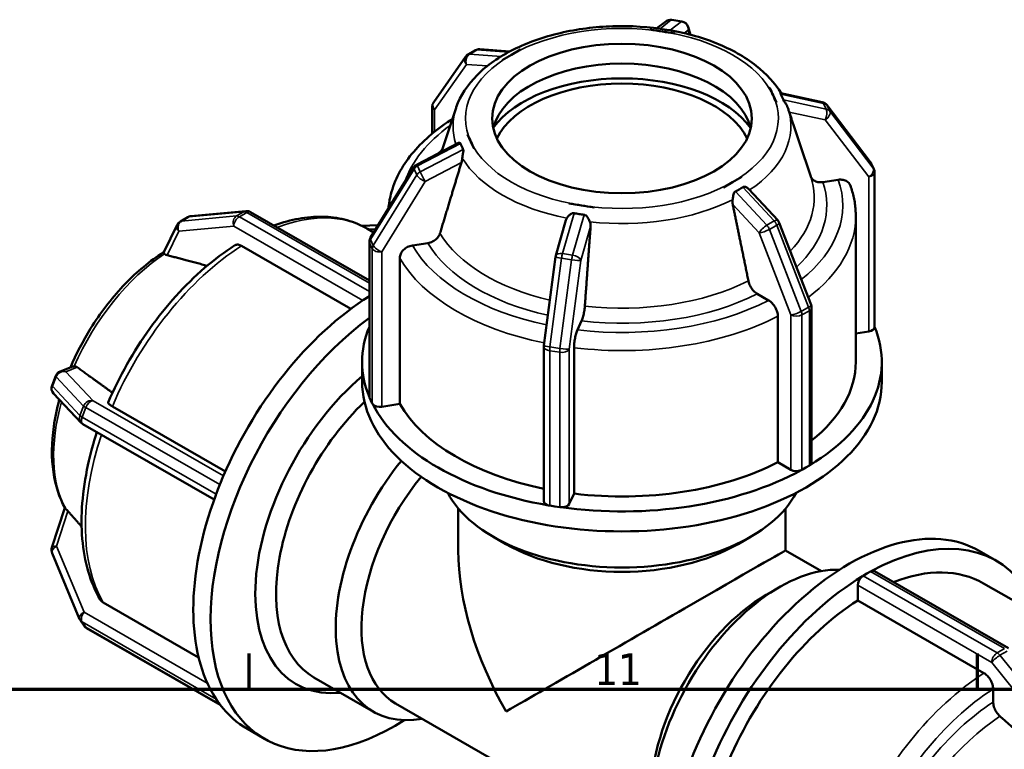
# Model space of a CAD drawing. Header units: millimetres. Extents: x 0 to 898, y -253 to 638.
# Tile 13 of 14: x 679 to 774, y 568 to 638. Entities that reach past the tile are written whole.
import ezdxf

# ---------------------------------------------------------------- set-up
doc = ezdxf.new("R2010")
doc.units = ezdxf.units.MM
for name, color, linetype, lineweight in [('Border (ANSI)', 7, 'Continuous', 70), ('Visible (ANSI)', 7, 'Continuous', 50), ('Visible Narrow (ANSI)', 7, 'Continuous', 35)]:
    doc.layers.add(name, color=color, linetype=linetype, lineweight=lineweight)
doc.styles.add('Note Text (ANSI)', font='tahoma.ttf')

# ---------------------------------------------------------------- blocks, each defined once
blk = doc.blocks.new('Borders Default Border')
at = {"layer": 'Border (ANSI)'}
for p, q in [((700.833, 574), (700.833, 577.448)), ((770.917, 574), (770.917, 577.448))]:
    blk.add_line(p, q, dxfattribs=at)
at = {"layer": 'Border (ANSI)', "flags": 128}
blk.add_lwpolyline([(20, 20), (20, 574), (821, 574), (821, 20), (20, 20)], dxfattribs=at)
at = {"layer": 'Border (ANSI)', "insert": (734.044, 574.4), "char_height": 3.048, "attachment_point": 7, "style": 'Note Text (ANSI)'}
blk.add_mtext('11', dxfattribs=at)

msp = doc.modelspace()

# ---------------------------------------------------------------- linework, layer by layer
at = {"layer": 'Visible (ANSI)'}
for p, q in [((740.071, 637.64), (740.924, 638.301)), ((742.463, 638.3), (741.497, 638.449)), ((743.294, 637.021), (743.067, 637.775)), ((740.605, 637.326), (739.397, 637.512)), ((739.397, 637.51), (739.397, 637.512)), ((739.397, 637.512), (739.398, 637.512)), ((741.812, 637.139), (740.605, 637.326)), ((741.813, 637.14), (741.812, 637.139)), ((741.812, 637.139), (741.812, 637.138)), ((721.656, 634.891), (718.595, 630.523)), ((722.603, 635.518), (721.896, 635.11)), ((723.032, 635.616), (725.919, 635.406)), ((726.069, 635.083), (725.185, 634.574)), ((726.953, 635.592), (726.069, 635.083)), ((726.951, 635.592), (726.953, 635.592)), ((726.953, 635.592), (726.954, 635.591)), ((725.185, 634.574), (725.184, 634.574)), ((725.186, 634.573), (725.185, 634.574)), ((750.921, 631.892), (750.922, 631.893)), ((751.245, 631.198), (750.922, 631.893)), ((750.922, 631.893), (750.924, 631.893)), ((751.569, 630.503), (751.245, 631.198)), ((751.994, 631.386), (755.979, 630.533)), ((718.459, 630.093), (718.459, 627.508)), ((751.569, 630.503), (751.568, 630.502)), ((751.571, 630.502), (751.569, 630.503)), ((756.419, 630.254), (760.601, 624.769)), ((720.747, 629.965), (719.342, 625.755)), ((752.673, 629.965), (752.682, 629.939)), ((721.848, 627.406), (721.851, 627.408)), ((721.851, 627.408), (722.175, 626.713)), ((721.851, 627.408), (721.852, 627.407)), ((716.991, 624.526), (720.904, 626.572)), ((722.175, 626.713), (722.498, 626.017)), ((753.792, 626.612), (754.879, 623.355)), ((722.498, 626.017), (722.496, 626.016)), ((722.499, 626.017), (722.498, 626.017)), ((760.943, 624.075), (760.684, 624.631)), ((712.519, 617.48), (716.7, 624.255)), ((761.013, 608.852), (761.013, 623.758)), ((746.466, 622.319), (747.35, 622.828)), ((747.35, 622.828), (748.234, 623.337)), ((748.234, 623.337), (748.236, 623.335)), ((757.524, 623.053), (756.033, 622.823)), ((746.468, 622.317), (746.466, 622.319)), ((746.466, 622.319), (746.466, 622.318)), ((748.929, 622.145), (751.7, 619.154)), ((731.607, 620.769), (731.608, 620.771)), ((731.608, 620.771), (732.815, 620.585)), ((732.815, 620.585), (734.023, 620.399)), ((695.233, 619.553), (700.535, 620.039)), ((700.978, 619.942), (712.407, 613.361)), ((734.023, 620.399), (734.022, 620.396)), ((734.023, 620.398), (734.023, 620.399)), ((693.918, 618.724), (692.643, 616.072)), ((694.22, 619.049), (694.927, 619.456)), ((713.259, 618.679), (711.657, 618.63)), ((730.35, 615.751), (731.313, 619.148)), ((751.849, 618.916), (754.91, 611.022)), ((759.21, 605.516), (759.21, 619.564)), ((712.829, 617.983), (712.22, 618.334)), ((712.407, 602.18), (712.407, 617.086)), ((718.034, 616.96), (716.543, 616.729)), ((710.638, 610.63), (700.108, 616.694)), ((715.334, 615.521), (715.334, 601.473)), ((729.207, 607.105), (730.327, 615.644)), ((750.826, 611.439), (749.734, 612.068)), ((754.961, 610.751), (754.961, 595.845)), ((732.826, 609.459), (732.427, 608.6)), ((751.711, 595.859), (751.711, 609.908)), ((760.457, 608.435), (759.21, 608.243)), ((729.201, 592.102), (729.201, 607.008)), ((732.103, 606.882), (732.103, 592.834)), ((711.71, 603.595), (711.71, 605.516)), ((761.71, 603.595), (761.71, 605.516)), ((683.86, 605.07), (682.648, 604.588)), ((681.873, 603.25), (682.226, 604.162)), ((684.677, 599.654), (682.026, 602.464)), ((712.562, 601.79), (712.432, 602.068)), ((712.691, 601.512), (712.562, 601.79)), ((687.676, 601.237), (698.551, 594.975)), ((715.334, 601.473), (713.61, 601.207)), ((697.464, 592.254), (684.849, 599.519)), ((752.973, 595.133), (751.711, 595.859)), ((754.388, 595.336), (754.034, 595.133)), ((754.741, 595.54), (754.388, 595.336)), ((697.833, 593.243), (697.656, 592.787)), ((698.009, 593.698), (697.833, 593.243)), ((732.103, 592.834), (731.641, 591.841)), ((683.107, 591.479), (681.858, 587.633)), ((720.96, 587.372), (720.96, 591.411)), ((730.239, 591.61), (729.756, 591.685)), ((730.722, 591.536), (730.239, 591.61)), ((752.46, 587.372), (752.46, 591.411)), ((725.53, 587.984), (724.288, 588.705)), ((747.89, 587.984), (749.132, 588.705)), ((681.88, 587.112), (684.531, 580.762)), ((752.46, 587.372), (755.916, 585.382)), ((771.092, 587.317), (772.754, 586.36)), ((759.924, 584.931), (760.278, 585.134)), ((760.278, 585.134), (760.631, 585.338)), ((761.006, 585.375), (773.898, 577.95)), ((750.597, 583.097), (751.829, 583.812)), ((759.394, 582.553), (759.394, 584.012)), ((771.506, 584.194), (783.656, 577.197)), ((686.792, 582.361), (695.976, 577.073)), ((771.544, 575.556), (759.394, 582.553)), ((684.962, 580.116), (684.609, 580.621)), ((698.06, 572.493), (685.202, 579.897)), ((712.809, 571.837), (707.068, 575.143)), ((772.428, 572.761), (772.428, 574.023)), ((697.656, 573.056), (697.833, 572.804)), ((697.833, 572.804), (698.009, 572.552)), ((714.92, 572.64), (740.196, 558.085)), ((702.328, 569.218), (700.666, 570.175))]:
    msp.add_line(p, q, dxfattribs=at)
for centre, start, end in [((741.383, 637.708), 81.22834, 127.74607), ((742.349, 637.559), 16.75309, 81.22834), ((722.27, 634.461), 119.93599, 144.97291), ((722.977, 634.868), 85.84835, 119.93599), ((719.209, 630.093), 144.97291, 180), ((755.822, 629.8), 37.32113, 77.91427), ((717.339, 623.862), 117.59716, 148.31817), ((760.004, 624.315), 24.95262, 37.32113), ((760.263, 623.758), 0, 24.95262), ((700.603, 619.293), 60.06401, 95.23725), ((694.594, 618.399), 119.93599, 154.32615), ((695.301, 618.806), 95.23725, 119.93599), ((751.149, 618.644), 21.19789, 42.82025), ((713.157, 617.086), 148.31817, 180), ((731.071, 615.546), 164.15823, 172.52386), ((754.211, 610.751), 0, 21.19789), ((729.951, 607.008), 172.52386, 180), ((682.925, 603.891), 111.68539, 158.80211), ((682.572, 602.979), 158.80211, 223.33003), ((685.223, 600.169), 223.33003, 240.06401), ((682.572, 587.401), 162.02282, 202.66139), ((685.223, 581.051), 202.66139, 215.02709), ((685.576, 580.547), 215.02709, 240.06401)]:
    msp.add_arc(centre, 0.75, start, end, dxfattribs=at)
msp.add_ellipse((736.71, 628.955), major_axis=(-12.5, 0), ratio=0.575862, dxfattribs=at)
for centre, major_axis, ratio, start_param, end_param in [((736.71, 627.034), (12.5, 0), 0.575862, 0.133851, 3.007742), ((736.71, 625.113), (13.38, 0), 0.575862, 0.389451, 2.752142), ((736.71, 625.113), (12.5, 0), 0.575862, 0.270177, 2.871415), ((713.142, 591.839), (12.476, 21.665), 0.578093, 0.825068, 1.806482), ((714.804, 590.882), (-12.476, -21.665), 0.578093, 4.061068, 7.12066), ((736.71, 605.516), (-25, 0), 0.575862, 6.046517, 6.520805), ((736.71, 605.516), (25, 0), 0.575862, 5.521967, 6.519854), ((760.263, 608.852), (0.75, 0), 0.575862, 4.974188, 6.283185), ((736.71, 605.516), (22.5, 0), 0.575862, 5.658506, 6.283185), ((714.804, 590.882), (-9.437, -16.387), 0.578093, 4.15855, 6.671796), ((736.71, 603.595), (-25, 0), 0.575862, 0, 3.141593), ((715.801, 590.308), (-8.733, -15.165), 0.578093, 4.242867, 6.283185), ((713.157, 602.18), (-0.75, 0), 0.575862, 0, 0.122085), ((713.157, 602.18), (-0.75, 0), 0.575862, 0.122085, 0.261799), ((713.416, 601.624), (-0.75, 0), 0.575862, 0.261799, 0.401514), ((713.416, 601.624), (-0.75, 0), 0.575862, 0.401514, 1.832596), ((736.71, 605.516), (-25, 0), 0.575862, 0.28598, 1.284817), ((736.71, 605.516), (-22.5, 0), 0.575862, 0.317384, 1.23052), ((721.542, 587.002), (-8.733, -15.165), 0.578093, 4.436648, 6.734212), ((736.71, 605.516), (25, 0), 0.575862, 4.47477, 5.473607), ((736.71, 605.516), (22.5, 0), 0.575862, 4.506174, 5.442203), ((753.504, 595.438), (-0.75, 0), 0.575862, 0.785398, 2.21648), ((753.504, 595.438), (0.75, 0), 0.575862, 5.358073, 5.497787), ((754.211, 595.845), (0.75, 0), 0.575862, 5.497787, 5.637502), ((754.211, 595.845), (0.75, 0), 0.575862, 5.637502, 6.283185), ((722.78, 586.289), (-7.86, -13.649), 0.578093, 4.429975, 6.283185), ((713.142, 591.839), (12.476, 21.665), 0.578093, 1.830662, 1.854842), ((713.142, 591.839), (12.476, 21.665), 0.578093, 1.806482, 1.830662), ((698.469, 593.656), (0.374, 0.65), 0.578093, 1.690948, 1.830662), ((713.142, 591.839), (-12.476, -21.665), 0.578093, 4.996435, 5.995272), ((698.115, 592.745), (0.374, 0.65), 0.578093, 1.830662, 1.970376), ((736.71, 595.804), (17.5, 0), 0.575862, 3.432228, 5.99255), ((729.951, 592.102), (-0.75, 0), 0.575862, 0, 1.169282), ((729.951, 592.102), (0.75, 0), 0.575862, 4.310875, 4.45059), ((730.916, 591.953), (0.75, 0), 0.575862, 4.45059, 4.590304), ((730.916, 591.953), (0.75, 0), 0.575862, 4.590304, 6.021386), ((758.616, 565.652), (12.476, 21.665), 0.578093, 0, 3.141593), ((760.278, 564.696), (12.476, 21.665), 0.578093, 6.044605, 7.04247), ((736.71, 594.373), (15.75, 0), 0.575862, 3.923138, 5.50164), ((736.71, 578.267), (15.75, 9.105), 0.001672, 0.000967, 2.355228), ((736.71, 578.267), (11.148, -19.283), 0.576978, 3.926024, 4.711422), ((751.877, 569.533), (-8.733, -15.165), 0.578093, 3.438652, 5.986126), ((760.278, 564.696), (11.228, 19.498), 0.578093, 0, 0.62221), ((760.278, 564.696), (-12.476, -21.665), 0.578093, 3.949237, 4.948074), ((759.924, 584.317), (0.374, 0.65), 0.578093, 0.923179, 2.354261), ((759.924, 584.317), (-0.374, -0.65), 0.578093, 3.925057, 4.064772), ((760.631, 584.725), (-0.374, -0.65), 0.578093, 3.785343, 3.925057), ((760.631, 584.725), (0.374, 0.65), 0.578093, 0, 0.64375), ((750.64, 570.246), (-7.86, -13.649), 0.578093, 3.928925, 5.495853), ((760.278, 564.696), (-11.228, -19.498), 0.578093, 3.980641, 4.91667), ((698.115, 573.627), (-0.374, -0.65), 0.578093, 5.879738, 6.019452), ((713.142, 591.839), (-12.476, -21.665), 0.578093, 5.995272, 6.019452), ((713.142, 591.839), (-12.476, -21.665), 0.578093, 6.019452, 6.043632), ((698.469, 573.123), (-0.374, -0.65), 0.578093, 6.019452, 6.159167), ((713.142, 591.839), (-12.476, -21.665), 0.578093, 6.043632, 6.283185)]:
    msp.add_ellipse(centre, major_axis=major_axis, ratio=ratio, start_param=start_param, end_param=end_param, dxfattribs=at)
for points, knots in [([(752.02, 631.381), (751.437, 632.361), (750.62, 633.251), (748.537, 634.89), (747.234, 635.619), (744.318, 636.79), (742.701, 637.229), (739.333, 637.778), (737.584, 637.89), (734.116, 637.781), (732.398, 637.56), (729.153, 636.804), (727.626, 636.266), (724.911, 634.906), (723.724, 634.082), (721.856, 632.21), (721.162, 631.164), (720.763, 630.014), (720.755, 629.989), (720.747, 629.965)], [1.115449, 1.115449, 1.115449, 1.115449, 1.41726, 1.41726, 1.747343, 1.747343, 2.080186, 2.080186, 2.410895, 2.410895, 2.740914, 2.740914, 3.072258, 3.072258, 3.405441, 3.405441, 3.729992, 3.729992, 3.737115, 3.737115, 3.737115, 3.737115]), ([(751.987, 631.29), (751.981, 631.301), (751.976, 631.311), (751.965, 631.339), (751.961, 631.359), (751.971, 631.384), (751.981, 631.389), (751.994, 631.386)], [-0.14398535, -0.14398535, -0.14398535, -0.14398535, -0.13175797, -0.13175797, -0.10601944, -0.10601944, -0.08335407, -0.08335407, -0.08335407, -0.08335407]), ([(752.245, 630.734), (752.21, 630.827), (752.17, 630.919), (752.129, 631.009), (752.087, 631.098), (752.04, 631.193), (751.987, 631.29)], [-0.04825453, -0.04825453, -0.04825453, -0.04825453, 0, 0, 0, 0.04825453, 0.04825453, 0.04825453, 0.04825453]), ([(752.671, 629.972), (752.642, 630.057), (752.605, 630.14), (752.492, 630.354), (752.411, 630.47), (752.313, 630.613), (752.286, 630.653), (752.258, 630.703), (752.251, 630.719), (752.245, 630.734)], [-0.2758057, -0.2758057, -0.2758057, -0.2758057, -0.2447672, -0.2447672, -0.1927167, -0.1927167, -0.1613157, -0.1613157, -0.1440875, -0.1440875, -0.1440875, -0.1440875]), ([(752.673, 629.965), (752.673, 629.965), (752.673, 629.966), (752.672, 629.967), (752.672, 629.968), (752.672, 629.969), (752.671, 629.969), (752.671, 629.971), (752.671, 629.971), (752.67, 629.972), (752.67, 629.973), (752.67, 629.974)], [0.9752743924, 0.9752743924, 0.9752743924, 0.9752743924, 0.9754484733, 0.9754484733, 0.9756225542, 0.9756225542, 0.9757966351, 0.9757966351, 0.975970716, 0.975970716, 0.9761447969, 0.9761447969, 0.9761447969, 0.9761447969]), ([(752.805, 629.569), (752.803, 629.575), (752.801, 629.582), (752.799, 629.588), (752.769, 629.678), (752.733, 629.786), (752.69, 629.913), (752.686, 629.926), (752.682, 629.939)], [0.51491278, 0.51491278, 0.51491278, 0.51491278, 0.51731964, 0.51731964, 0.51731964, 0.55286701, 0.55286701, 0.55690937, 0.55690937, 0.55690937, 0.55690937]), ([(720.183, 628.766), (719.448, 628.292), (718.768, 627.784), (717.532, 626.705), (716.976, 626.134), (716.004, 624.937), (715.587, 624.31), (714.91, 623.01), (714.649, 622.337), (714.358, 621.195), (714.279, 620.733), (714.24, 620.269)], [3.1980351, 3.1980351, 3.1980351, 3.1980351, 3.3438262, 3.3438262, 3.4896174, 3.4896174, 3.6354085, 3.6354085, 3.7811997, 3.7811997, 3.8780718, 3.8780718, 3.8780718, 3.8780718]), ([(720.369, 628.831), (720.307, 628.823), (720.247, 628.804), (720.194, 628.773), (720.188, 628.77), (720.183, 628.766)], [-0.12104807, -0.12104807, -0.12104807, -0.12104807, -0.09254942, -0.09254942, -0.08913835, -0.08913835, -0.08913835, -0.08913835]), ([(720.904, 626.572), (720.962, 626.602), (721.022, 626.615), (721.107, 626.607), (721.133, 626.594), (721.161, 626.564), (721.169, 626.551), (721.174, 626.535)], [-0.23342472, -0.23342472, -0.23342472, -0.23342472, -0.19271671, -0.19271671, -0.1613157, -0.1613157, -0.1440875, -0.1440875, -0.1440875, -0.1440875]), ([(721.174, 626.535), (721.21, 626.436), (721.249, 626.34), (721.291, 626.251), (721.333, 626.161), (721.38, 626.07), (721.433, 625.979)], [-0.04825453, -0.04825453, -0.04825453, -0.04825453, 0, 0, 0, 0.04825453, 0.04825453, 0.04825453, 0.04825453]), ([(721.433, 625.979), (721.439, 625.969), (721.444, 625.958), (721.455, 625.918), (721.459, 625.879), (721.446, 625.726), (721.419, 625.604), (721.375, 625.36), (721.358, 625.248), (721.347, 625.139)], [-0.1439853, -0.1439853, -0.1439853, -0.1439853, -0.131758, -0.131758, -0.1060194, -0.1060194, -0.0660279, -0.0660279, -0.0336777, -0.0336777, -0.0336777, -0.0336777]), ([(721.347, 625.139), (721.344, 625.113), (721.341, 625.087), (721.322, 624.939), (721.297, 624.822), (721.268, 624.722), (721.266, 624.716), (721.264, 624.709), (721.262, 624.702)], [0.47434161, 0.47434161, 0.47434161, 0.47434161, 0.48177227, 0.48177227, 0.51731964, 0.51731964, 0.51731964, 0.5197265, 0.5197265, 0.5197265, 0.5197265]), ([(756.033, 622.823), (755.883, 622.8), (755.707, 622.802), (755.431, 622.856), (755.282, 622.917), (755.071, 623.063), (754.972, 623.174), (754.898, 623.313), (754.882, 623.348), (754.869, 623.385)], [0.1852975, 0.1852975, 0.1852975, 0.1852975, 0.2317037, 0.2317037, 0.2780663, 0.2780663, 0.3243679, 0.3243679, 0.3380562, 0.3380562, 0.3380562, 0.3380562]), ([(758.684, 622.495), (758.672, 622.53), (758.657, 622.564), (758.584, 622.702), (758.485, 622.812), (758.274, 622.958), (758.125, 623.019), (757.849, 623.073), (757.673, 623.076), (757.524, 623.053)], [0.0330874, 0.0330874, 0.0330874, 0.0330874, 0.0462564, 0.0462564, 0.0925494, 0.0925494, 0.1388895, 0.1388895, 0.1852733, 0.1852733, 0.1852733, 0.1852733]), ([(759.21, 619.564), (759.21, 619.762), (759.203, 619.96), (759.174, 620.356), (759.153, 620.553), (759.097, 620.946), (759.062, 621.142), (758.977, 621.533), (758.928, 621.727), (758.817, 622.113), (758.754, 622.305), (758.685, 622.495)], [0.7853982, 0.7853982, 0.7853982, 0.7853982, 0.8266166, 0.8266166, 0.867835, 0.867835, 0.9090535, 0.9090535, 0.9502719, 0.9502719, 0.9914904, 0.9914904, 0.9914904, 0.9914904]), ([(747.359, 621.125), (747.362, 621.147), (747.365, 621.169), (747.392, 621.347), (747.418, 621.498), (747.468, 621.692), (747.49, 621.758), (747.536, 621.847), (747.558, 621.878), (747.601, 621.917), (747.617, 621.928), (747.634, 621.936)], [-0.23330168, -0.23330168, -0.23330168, -0.23330168, -0.22757876, -0.22757876, -0.1867053, -0.1867053, -0.162279, -0.162279, -0.14673064, -0.14673064, -0.13828573, -0.13828573, -0.13828573, -0.13828573]), ([(747.634, 621.936), (747.762, 621.999), (747.884, 622.064), (747.997, 622.13), (748.111, 622.195), (748.227, 622.267), (748.341, 622.343)], [1.07967905, 1.07967905, 1.07967905, 1.07967905, 1.12793357, 1.12793357, 1.12793357, 1.1761881, 1.1761881, 1.1761881, 1.1761881]), ([(748.341, 622.343), (748.357, 622.354), (748.374, 622.362), (748.423, 622.377), (748.463, 622.383), (748.606, 622.363), (748.708, 622.319), (748.847, 622.223), (748.891, 622.185), (748.928, 622.145)], [-0.14280569, -0.14280569, -0.14280569, -0.14280569, -0.128442, -0.128442, -0.1047066, -0.1047066, -0.06608958, -0.06608958, -0.04601897, -0.04601897, -0.04601897, -0.04601897]), ([(747.371, 620.674), (747.37, 620.681), (747.369, 620.688), (747.367, 620.695), (747.347, 620.802), (747.339, 620.925), (747.352, 621.074), (747.355, 621.1), (747.359, 621.125)], [0.51491278, 0.51491278, 0.51491278, 0.51491278, 0.51731964, 0.51731964, 0.51731964, 0.55286701, 0.55286701, 0.56029767, 0.56029767, 0.56029767, 0.56029767]), ([(731.398, 619.351), (731.452, 619.445), (731.522, 619.533), (731.673, 619.681), (731.752, 619.74), (731.891, 619.816), (731.952, 619.836), (732.04, 619.845), (732.07, 619.843), (732.099, 619.837)], [-0.2856966, -0.2856966, -0.2856966, -0.2856966, -0.2418516, -0.2418516, -0.1987728, -0.1987728, -0.161869, -0.161869, -0.1420481, -0.1420481, -0.1420481, -0.1420481]), ([(732.099, 619.837), (732.262, 619.803), (732.423, 619.775), (732.578, 619.751), (732.734, 619.727), (732.897, 619.705), (733.065, 619.688)], [1.07967905, 1.07967905, 1.07967905, 1.07967905, 1.12793357, 1.12793357, 1.12793357, 1.1761881, 1.1761881, 1.1761881, 1.1761881]), ([(733.065, 619.688), (733.085, 619.686), (733.105, 619.682), (733.163, 619.664), (733.207, 619.641), (733.34, 619.53), (733.417, 619.425), (733.543, 619.209), (733.591, 619.106), (733.629, 619.007)], [-0.1363524, -0.1363524, -0.1363524, -0.1363524, -0.124674, -0.124674, -0.1019468, -0.1019468, -0.0646058, -0.0646058, -0.0332136, -0.0332136, -0.0332136, -0.0332136]), ([(703.232, 618.644), (703.356, 618.689), (703.479, 618.733), (704.378, 619.038), (705.149, 619.232), (706.672, 619.471), (707.423, 619.517), (708.886, 619.452), (709.598, 619.34), (710.962, 618.956), (711.613, 618.684), (712.22, 618.334)], [0.1787263, 0.1787263, 0.1787263, 0.1787263, 0.2018399, 0.2018399, 0.347246, 0.347246, 0.4926522, 0.4926522, 0.6380583, 0.6380583, 0.7834645, 0.7834645, 0.7834645, 0.7834645]), ([(731.314, 619.148), (731.327, 619.196), (731.344, 619.243), (731.375, 619.309), (731.386, 619.33), (731.398, 619.351)], [0.53754907, 0.53754907, 0.53754907, 0.53754907, 0.55286701, 0.55286701, 0.56029767, 0.56029767, 0.56029767, 0.56029767]), ([(733.629, 619.007), (733.638, 618.983), (733.646, 618.959), (733.687, 618.818), (733.698, 618.696), (733.693, 618.585), (733.692, 618.578), (733.692, 618.57), (733.691, 618.563)], [0.47434161, 0.47434161, 0.47434161, 0.47434161, 0.48177227, 0.48177227, 0.51731964, 0.51731964, 0.51731964, 0.5197265, 0.5197265, 0.5197265, 0.5197265]), ([(719.203, 617.897), (719.189, 617.851), (719.171, 617.805), (719.095, 617.638), (718.996, 617.497), (718.784, 617.286), (718.635, 617.178), (718.359, 617.039), (718.184, 616.983), (718.034, 616.96)], [0.4012752, 0.4012752, 0.4012752, 0.4012752, 0.4168627, 0.4168627, 0.4631643, 0.4631643, 0.5095269, 0.5095269, 0.5559331, 0.5559331, 0.5559331, 0.5559331]), ([(700.108, 616.694), (699.999, 616.756), (699.87, 616.801), (699.669, 616.82), (699.56, 616.799), (699.478, 616.751), (699.472, 616.748), (699.467, 616.744)], [0, 0, 0, 0, 0.04625641, 0.04625641, 0.09254942, 0.09254942, 0.0956687, 0.0956687, 0.0956687, 0.0956687]), ([(683.65, 604.986), (684.191, 606.272), (684.845, 607.536), (686.504, 610.209), (687.554, 611.586), (689.834, 614.016), (691.064, 615.068), (692.44, 615.97), (692.551, 616.041), (692.661, 616.11)], [5.2835778, 5.2835778, 5.2835778, 5.2835778, 5.5525301, 5.5525301, 5.8825483, 5.8825483, 6.2138812, 6.2138812, 6.2426412, 6.2426412, 6.2426412, 6.2426412]), ([(687.277, 601.62), (687.809, 602.862), (688.415, 604.089), (689.758, 606.472), (690.494, 607.628), (692.074, 609.833), (692.916, 610.881), (694.683, 612.835), (695.606, 613.74), (697.504, 615.378), (698.48, 616.111), (699.467, 616.744)], [5.2928816, 5.2928816, 5.2928816, 5.2928816, 5.47963, 5.47963, 5.6663785, 5.6663785, 5.8531269, 5.8531269, 6.0398753, 6.0398753, 6.2266238, 6.2266238, 6.2266238, 6.2266238]), ([(692.708, 615.922), (692.7, 615.93), (692.693, 615.938), (692.642, 615.998), (692.63, 616.035), (692.641, 616.068), (692.642, 616.07), (692.643, 616.072)], [-0.23330168, -0.23330168, -0.23330168, -0.23330168, -0.22757876, -0.22757876, -0.1867053, -0.1867053, -0.1834665, -0.1834665, -0.1834665, -0.1834665]), ([(692.958, 615.793), (692.952, 615.795), (692.947, 615.796), (692.941, 615.798), (692.862, 615.82), (692.789, 615.853), (692.727, 615.904), (692.717, 615.913), (692.708, 615.922)], [0.51491278, 0.51491278, 0.51491278, 0.51491278, 0.51731964, 0.51731964, 0.51731964, 0.55286701, 0.55286701, 0.56029767, 0.56029767, 0.56029767, 0.56029767]), ([(716.543, 616.729), (716.394, 616.706), (716.218, 616.65), (715.942, 616.511), (715.793, 616.403), (715.582, 616.192), (715.483, 616.051), (715.369, 615.801), (715.334, 615.647), (715.334, 615.521)], [-0.1852733, -0.1852733, -0.1852733, -0.1852733, -0.1388895, -0.1388895, -0.0925494, -0.0925494, -0.0462564, -0.0462564, 0, 0, 0, 0]), ([(749.734, 612.068), (749.625, 612.131), (749.496, 612.235), (749.294, 612.448), (749.185, 612.595), (749.031, 612.862), (748.958, 613.03), (748.902, 613.218), (748.889, 613.268), (748.879, 613.318)], [0.1852975, 0.1852975, 0.1852975, 0.1852975, 0.2317037, 0.2317037, 0.2780663, 0.2780663, 0.3243679, 0.3243679, 0.3399555, 0.3399555, 0.3399555, 0.3399555]), ([(751.711, 609.908), (751.711, 610.034), (751.686, 610.197), (751.602, 610.478), (751.529, 610.646), (751.375, 610.913), (751.266, 611.06), (751.064, 611.273), (750.935, 611.377), (750.826, 611.439)], [0, 0, 0, 0, 0.0462564, 0.0462564, 0.0925494, 0.0925494, 0.1388895, 0.1388895, 0.1852733, 0.1852733, 0.1852733, 0.1852733]), ([(733.14, 610.89), (733.136, 610.837), (733.131, 610.784), (733.111, 610.585), (733.084, 610.402), (733.027, 610.102), (732.988, 609.932), (732.914, 609.676), (732.866, 609.545), (732.826, 609.459)], [0.4012752, 0.4012752, 0.4012752, 0.4012752, 0.4168627, 0.4168627, 0.4631643, 0.4631643, 0.5095269, 0.5095269, 0.5559331, 0.5559331, 0.5559331, 0.5559331]), ([(732.427, 608.6), (732.387, 608.514), (732.34, 608.384), (732.266, 608.128), (732.226, 607.958), (732.169, 607.658), (732.143, 607.475), (732.112, 607.177), (732.103, 607.008), (732.103, 606.882)], [-0.1852733, -0.1852733, -0.1852733, -0.1852733, -0.1388895, -0.1388895, -0.0925494, -0.0925494, -0.0462564, -0.0462564, 0, 0, 0, 0]), ([(684.003, 605.099), (684.02, 605.1), (684.037, 605.099), (684.134, 605.091), (684.209, 605.061), (684.272, 605.019), (684.276, 605.016), (684.281, 605.013), (684.285, 605.01)], [0.47434161, 0.47434161, 0.47434161, 0.47434161, 0.48177227, 0.48177227, 0.51731964, 0.51731964, 0.51731964, 0.5197265, 0.5197265, 0.5197265, 0.5197265]), ([(683.128, 591.442), (682.557, 592.448), (682.185, 593.618), (681.802, 596.264), (681.821, 597.759), (682.16, 600.155), (682.34, 601.017), (682.575, 601.883)], [4.2531672, 4.2531672, 4.2531672, 4.2531672, 4.5590914, 4.5590914, 4.8890794, 4.8890794, 5.0688221, 5.0688221, 5.0688221, 5.0688221]), ([(687.279, 601.62), (687.273, 601.606), (687.272, 601.592), (687.286, 601.538), (687.332, 601.481), (687.461, 601.371), (687.567, 601.3), (687.676, 601.237)], [-0.1114847, -0.1114847, -0.1114847, -0.1114847, -0.0925494, -0.0925494, -0.0462564, -0.0462564, 0, 0, 0, 0]), ([(686.5, 582.65), (686.021, 583.47), (685.639, 584.379), (685.069, 586.336), (684.88, 587.384), (684.692, 589.586), (684.692, 590.74), (684.876, 593.118), (685.059, 594.343), (685.556, 596.63), (685.845, 597.688), (686.192, 598.745)], [4.244641, 4.244641, 4.244641, 4.244641, 4.4315391, 4.4315391, 4.6184373, 4.6184373, 4.8053354, 4.8053354, 4.9922335, 4.9922335, 5.1497297, 5.1497297, 5.1497297, 5.1497297]), ([(683.187, 591.373), (683.196, 591.365), (683.206, 591.356), (683.266, 591.299), (683.327, 591.235), (683.388, 591.166), (683.392, 591.161), (683.397, 591.157), (683.401, 591.152)], [0.47434161, 0.47434161, 0.47434161, 0.47434161, 0.48177227, 0.48177227, 0.51731964, 0.51731964, 0.51731964, 0.5197265, 0.5197265, 0.5197265, 0.5197265]), ([(686.5, 582.65), (686.504, 582.642), (686.508, 582.635), (686.577, 582.526), (686.683, 582.424), (686.792, 582.361)], [-0.0493383, -0.0493383, -0.0493383, -0.0493383, -0.04625641, -0.04625641, 0, 0, 0, 0]), ([(772.428, 574.023), (772.428, 574.15), (772.403, 574.313), (772.319, 574.595), (772.246, 574.763), (772.092, 575.03), (771.983, 575.177), (771.782, 575.39), (771.653, 575.493), (771.544, 575.556)], [-0.1852733, -0.1852733, -0.1852733, -0.1852733, -0.1388895, -0.1388895, -0.0925494, -0.0925494, -0.0462564, -0.0462564, 0, 0, 0, 0]), ([(773.083, 571.395), (773.045, 571.429), (773.008, 571.465), (772.873, 571.607), (772.764, 571.754), (772.61, 572.021), (772.537, 572.19), (772.454, 572.471), (772.428, 572.635), (772.428, 572.761)], [0.4012752, 0.4012752, 0.4012752, 0.4012752, 0.4168627, 0.4168627, 0.4631643, 0.4631643, 0.5095269, 0.5095269, 0.5559331, 0.5559331, 0.5559331, 0.5559331])]:
    msp.add_open_spline(points, degree=3, knots=knots, dxfattribs=at)
for points in [[(740.605, 637.326), (740.214, 637.386), (739.81, 637.449), (739.397, 637.51)], [(739.398, 637.512), (739.808, 637.448), (740.222, 637.385), (740.605, 637.326)], [(740.605, 637.326), (740.987, 637.267), (741.401, 637.202), (741.813, 637.14)], [(741.812, 637.138), (741.399, 637.203), (740.995, 637.265), (740.605, 637.326)], [(741.813, 637.14), (741.812, 637.139), (741.812, 637.139), (741.812, 637.138)], [(725.184, 634.574), (725.487, 634.747), (725.789, 634.921), (726.069, 635.083)], [(726.069, 635.083), (725.784, 634.918), (725.487, 634.748), (725.186, 634.573)], [(726.069, 635.083), (726.35, 635.244), (726.653, 635.419), (726.951, 635.592)], [(726.954, 635.591), (726.651, 635.418), (726.355, 635.247), (726.069, 635.083)], [(725.186, 634.573), (725.185, 634.573), (725.184, 634.573), (725.184, 634.574)], [(751.245, 631.198), (751.141, 631.423), (751.032, 631.656), (750.921, 631.892)], [(750.924, 631.893), (751.03, 631.657), (751.143, 631.419), (751.245, 631.198)], [(751.245, 631.198), (751.348, 630.978), (751.457, 630.74), (751.571, 630.502)], [(751.568, 630.502), (751.458, 630.741), (751.35, 630.974), (751.245, 631.198)], [(751.571, 630.502), (751.57, 630.502), (751.569, 630.502), (751.568, 630.502)], [(752.673, 629.965), (752.672, 629.967), (752.671, 629.97), (752.671, 629.972)], [(722.175, 626.713), (722.072, 626.933), (721.962, 627.172), (721.848, 627.406)], [(721.852, 627.407), (721.962, 627.17), (722.07, 626.936), (722.175, 626.713)], [(722.175, 626.713), (722.279, 626.489), (722.387, 626.256), (722.499, 626.017)], [(722.496, 626.016), (722.389, 626.254), (722.277, 626.492), (722.175, 626.713)], [(722.499, 626.017), (722.498, 626.016), (722.497, 626.016), (722.496, 626.016)], [(747.35, 622.828), (747.07, 622.667), (746.766, 622.493), (746.468, 622.317)], [(748.236, 623.335), (747.933, 623.165), (747.631, 622.989), (747.35, 622.828)], [(746.468, 622.317), (746.468, 622.317), (746.467, 622.318), (746.466, 622.318)], [(732.815, 620.585), (732.432, 620.644), (732.019, 620.709), (731.607, 620.769)], [(734.022, 620.396), (733.612, 620.463), (733.198, 620.526), (732.815, 620.585)], [(734.023, 620.398), (734.023, 620.398), (734.022, 620.397), (734.022, 620.396)], [(683.86, 605.07), (683.905, 605.087), (683.953, 605.097), (684.003, 605.099)], [(683.128, 591.442), (683.14, 591.421), (683.159, 591.397), (683.187, 591.373)]]:
    msp.add_open_spline(points, degree=3, dxfattribs=at)
for points, weights in [([(753.792, 626.612), (753.283, 628.136), (752.805, 629.569)], [1.00105107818, 1.00109724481, 1.00022667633]), ([(721.262, 624.702), (720.295, 621.508), (719.203, 617.897)], [1.00022667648, 1.00198661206, 1]), ([(748.879, 613.318), (748.079, 617.221), (747.371, 620.674)], [1, 1.00198661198, 1.00022667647]), ([(733.691, 618.563), (733.432, 614.961), (733.14, 610.89)], [1.00022667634, 1.00198661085, 1]), ([(696.805, 614.773), (694.799, 615.305), (692.958, 615.793)], [1.00085676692, 1.00145659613, 1.00022667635]), ([(684.285, 605.01), (685.904, 603.84), (687.69, 602.549)], [1.00022667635, 1.00163614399, 1.00064264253]), ([(683.401, 591.152), (684.048, 590.422), (684.722, 589.662)], [1.00022667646, 1.0007899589, 1.00096945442]), ([(778.694, 566.421), (776.061, 568.756), (773.083, 571.395)], [1.0002260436, 1.00198629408, 1])]:
    msp.add_rational_spline(points, weights, degree=2, dxfattribs=at)
at = {"layer": 'Visible Narrow (ANSI)'}
for p, q in [((740.379, 637.6), (741.46, 638.436)), ((742.426, 638.287), (741.342, 637.448)), ((741.46, 638.436), (742.426, 638.287)), ((742.711, 637.166), (743.073, 637.447)), ((743.073, 637.447), (743.193, 637.047)), ((722.059, 635.145), (722.766, 635.552)), ((725.078, 634.925), (722.059, 635.145)), ((722.766, 635.552), (725.783, 635.333)), ((718.679, 629.788), (721.74, 634.155)), ((721.74, 634.155), (723.762, 634.008)), ((751.987, 631.29), (756.112, 630.407)), ((756.37, 629.85), (752.245, 630.734)), ((756.112, 630.407), (756.37, 629.85)), ((756.709, 629.647), (756.45, 630.203)), ((756.45, 630.203), (760.632, 624.718)), ((718.679, 627.687), (718.679, 629.788)), ((752.805, 629.569), (756.275, 628.826)), ((760.89, 624.162), (756.709, 629.647)), ((756.275, 628.826), (760.457, 623.341)), ((717.049, 624.379), (721.174, 626.535)), ((721.433, 625.979), (717.308, 623.823)), ((717.308, 623.823), (717.049, 624.379)), ((717.791, 622.888), (721.262, 624.702)), ((760.632, 624.718), (760.89, 624.162)), ((712.529, 617.296), (716.711, 624.071)), ((716.97, 623.515), (712.788, 616.739)), ((716.711, 624.071), (716.97, 623.515)), ((713.61, 616.113), (717.791, 622.888)), ((760.457, 623.341), (760.457, 608.435)), ((750.654, 618.678), (747.634, 621.936)), ((748.341, 622.343), (751.361, 619.085)), ((747.371, 620.674), (749.912, 617.932)), ((695.036, 619.49), (700.338, 619.976)), ((700.338, 619.976), (699.631, 619.569)), ((699.896, 619.498), (700.603, 619.906)), ((700.603, 619.906), (712.407, 613.109)), ((730.994, 615.942), (732.099, 619.837)), ((733.065, 619.688), (731.959, 615.793)), ((699.631, 619.569), (694.329, 619.083)), ((694.329, 619.083), (695.036, 619.49)), ((712.407, 612.294), (699.896, 619.498)), ((751.361, 619.085), (750.654, 618.678)), ((750.902, 618.279), (751.609, 618.687)), ((751.609, 618.687), (754.67, 610.793)), ((692.958, 615.793), (694.064, 618.094)), ((694.064, 618.094), (699.366, 618.58)), ((699.366, 618.58), (711.779, 611.432)), ((712.303, 618.286), (713.03, 618.309)), ((732.761, 615.286), (733.691, 618.563)), ((749.912, 617.932), (752.973, 610.039)), ((753.963, 610.386), (750.902, 618.279)), ((712.432, 616.974), (712.691, 616.418)), ((712.432, 602.068), (712.432, 616.974)), ((712.788, 616.739), (712.529, 617.296)), ((712.691, 616.418), (712.691, 601.512)), ((713.61, 601.207), (713.61, 616.113)), ((731.959, 615.793), (730.994, 615.942)), ((729.782, 606.953), (730.903, 615.492)), ((731.869, 615.343), (730.748, 606.804)), ((730.903, 615.492), (731.869, 615.343)), ((731.641, 606.747), (732.761, 615.286)), ((754.67, 610.793), (753.963, 610.386)), ((754.034, 610.039), (754.741, 610.446)), ((754.741, 610.446), (754.741, 595.54)), ((752.973, 610.039), (752.973, 595.133)), ((754.034, 595.133), (754.034, 610.039)), ((729.756, 606.591), (730.722, 606.442)), ((729.756, 591.685), (729.756, 606.591)), ((730.748, 606.804), (729.782, 606.953)), ((730.722, 606.442), (730.722, 591.536)), ((731.641, 591.841), (731.641, 606.747)), ((683.19, 604.574), (684.285, 605.01)), ((685.842, 601.764), (683.19, 604.574)), ((681.909, 603.168), (682.262, 604.08)), ((682.262, 604.08), (684.914, 601.27)), ((684.56, 600.358), (681.909, 603.168)), ((698.367, 594.551), (685.842, 601.764)), ((684.914, 601.27), (684.56, 600.358)), ((684.764, 600.211), (685.117, 601.123)), ((685.117, 601.123), (698.009, 593.698)), ((697.656, 592.787), (684.764, 600.211)), ((682.307, 587.779), (683.401, 591.152)), ((684.958, 581.43), (682.307, 587.779)), ((772.816, 577.506), (759.924, 584.931)), ((760.631, 585.338), (773.524, 577.914)), ((759.394, 584.012), (772.286, 576.588)), ((696.815, 574.601), (684.958, 581.43)), ((685.117, 579.976), (684.764, 580.48)), ((684.764, 580.48), (697.656, 573.056)), ((698.009, 572.552), (685.117, 579.976)), ((773.524, 577.914), (772.816, 577.506)), ((773.082, 577.272), (773.789, 577.679)), ((778.384, 570.679), (773.082, 577.272)), ((772.286, 576.588), (777.588, 569.995))]:
    msp.add_line(p, q, dxfattribs=at)
for centre, major_axis, ratio, start_param, end_param in [((736.71, 628.955), (15.048, 0), 0.575862, 1.308997, 2.356194), ((741.383, 637.708), (-0.459, 0.593), 0.953903, 5.494882, 6.283185), ((741.383, 637.708), (0.114, 0.741), 0.211597, 0, 0.219519), ((742.349, 637.559), (0.114, 0.741), 0.211597, 0, 0.219519), ((742.349, 637.559), (0.459, -0.593), 0.953903, 0.782493, 2.35329), ((742.349, 637.559), (0.718, 0.216), 0.893556, 5.792407, 6.283185), ((736.71, 628.955), (15.048, 0), 0.575862, 0.261799, 1.308997), ((736.71, 628.955), (-15.048, 0), 0.575862, 5.497787, 6.544985), ((722.27, 634.461), (-0.614, 0.43), 0.787757, 0, 1.218216), ((722.27, 634.461), (0.054, 0.748), 0.75989, 0.474978, 2.045775), ((722.27, 634.461), (-0.374, 0.65), 0.578093, 5.910274, 6.283185), ((722.977, 634.868), (-0.374, 0.65), 0.578093, 5.910274, 6.283185), ((722.977, 634.868), (0.054, 0.748), 0.75989, 0, 0.474978), ((736.71, 628.955), (15.048, 0), 0.575862, 5.497787, 6.544985), ((719.209, 630.093), (-0.614, 0.43), 0.787757, 0, 1.218216), ((719.209, 630.093), (-0.75, 0), 0.575862, 0, 0.785398), ((755.822, 629.8), (0.157, 0.733), 0.423849, 5.771416, 6.283185), ((755.822, 629.8), (0.68, 0.316), 0.78969, 0.171469, 0.808114), ((755.822, 629.8), (0.596, 0.455), 0.604509, 6.151392, 6.283185), ((736.71, 628.198), (-16.255, 0), 0.575862, 6.093309, 6.467659), ((736.71, 628.198), (16.255, 0), 0.575862, 5.569469, 6.473062), ((756.081, 629.243), (-0.157, -0.733), 0.423849, 1.059027, 2.629823), ((756.081, 629.243), (0.596, 0.455), 0.604509, 4.580596, 6.151392), ((756.081, 629.243), (0.68, 0.316), 0.78969, 0.171469, 0.808114), ((736.71, 620.586), (-21.25, 0), 0.575862, 5.603352, 6.098923), ((736.71, 628.955), (-15.048, 0), 0.575862, 0.261799, 1.308997), ((736.71, 620.586), (-19.709, 0), 0.575862, 5.78005, 5.82726), ((717.339, 623.862), (0.68, 0.316), 0.78969, 1.62922, 2.265864), ((717.339, 623.862), (-0.347, 0.665), 0.035823, 0, 0.659666), ((736.71, 628.198), (-16.255, 0), 0.575862, 0.332889, 1.237907), ((760.004, 624.315), (0.596, 0.455), 0.604509, 6.151392, 6.283185), ((760.004, 624.315), (0.68, 0.316), 0.78969, 0, 0.171469), ((717.339, 623.862), (-0.638, 0.394), 0.392912, 0, 0.537962), ((717.597, 623.305), (-0.68, -0.316), 0.78969, 4.770812, 5.407457), ((717.597, 623.305), (0.638, -0.394), 0.392912, 3.679555, 5.250351), ((717.597, 623.305), (-0.347, 0.665), 0.035823, 0.659666, 2.230462), ((760.263, 623.758), (0.596, 0.455), 0.604509, 4.580596, 6.151392), ((760.263, 623.758), (0.75, 0), 0.575862, 4.974188, 6.283185), ((760.263, 623.758), (0.68, 0.316), 0.78969, 0, 0.171469), ((736.71, 628.955), (-15.048, 0), 0.575862, 1.308997, 2.356194), ((736.71, 621.344), (18.502, 0), 0.575862, 5.778508, 6.473062), ((736.71, 620.586), (19.709, 0), 0.575862, 5.732413, 6.48152), ((736.71, 620.586), (21.25, 0), 0.575862, 5.660323, 6.486127), ((736.71, 628.198), (16.255, 0), 0.575862, 4.52168, 5.426697), ((700.603, 619.293), (-0.068, 0.747), 0.788574, 0, 0.347928), ((700.603, 619.293), (-0.374, 0.65), 0.578093, 5.499721, 6.02332), ((700.603, 619.293), (0.374, 0.65), 0.578093, 0, 0.783464), ((700.991, 598.836), (11.228, 19.498), 0.578093, 0, 0.62221), ((694.594, 618.399), (-0.676, 0.325), 0.758734, 0, 1.091809), ((694.594, 618.399), (-0.068, 0.747), 0.788574, 0.347928, 1.918725), ((694.594, 618.399), (-0.374, 0.65), 0.578093, 6.02332, 6.283185), ((695.301, 618.806), (-0.374, 0.65), 0.578093, 6.02332, 6.283185), ((695.301, 618.806), (-0.068, 0.747), 0.788574, 0, 0.347928), ((699.896, 618.885), (-0.068, 0.747), 0.788574, 0.347928, 1.918725), ((699.896, 618.885), (0.374, 0.65), 0.578093, 0.783464, 2.354261), ((699.896, 618.885), (-0.374, 0.65), 0.578093, 5.499721, 6.02332), ((750.442, 618.237), (-0.55, -0.51), 0.300218, 4.061304, 5.6321), ((750.442, 618.237), (-0.374, 0.65), 0.578093, 4.452523, 5.089168), ((751.149, 618.644), (0.55, 0.51), 0.300218, 0, 0.919711), ((751.149, 618.644), (0.374, -0.65), 0.578093, 1.310931, 1.947575), ((751.149, 618.644), (0.699, 0.271), 0.209664, 5.344977, 6.283185), ((736.71, 619.564), (22.5, 0), 0.575862, 5.634122, 6.283185), ((736.71, 621.344), (-18.502, 0), 0.575862, 0.329412, 1.186827), ((750.442, 618.237), (0.699, 0.271), 0.209664, 3.774181, 5.344977), ((713.157, 617.086), (-0.75, 0), 0.575862, 0, 0.261799), ((713.157, 617.086), (-0.68, -0.316), 0.78969, 5.407457, 5.931056), ((713.157, 617.086), (-0.638, 0.394), 0.392912, 0, 0.537962), ((736.71, 620.586), (-19.709, 0), 0.575862, 0.325264, 1.201043), ((693.524, 603.136), (8.112, 14.087), 0.578093, 0.854554, 1.759572), ((700.991, 598.836), (11.228, 19.498), 0.578093, 0.839049, 1.775078), ((713.416, 616.53), (-0.68, -0.316), 0.78969, 5.407457, 5.931056), ((713.416, 616.53), (-0.75, 0), 0.575862, 0.261799, 1.832596), ((713.416, 616.53), (-0.638, 0.394), 0.392912, 0.537962, 2.108759), ((736.71, 620.586), (-21.25, 0), 0.575862, 0.320657, 1.222952), ((731.071, 615.546), (-0.722, 0.205), 0.494231, 4.958261, 6.283185), ((731.071, 615.546), (0.114, 0.741), 0.211597, 1.040625, 1.67727), ((736.71, 619.564), (-22.5, 0), 0.575862, 0.317384, 1.232289), ((731.071, 615.546), (-0.744, 0.098), 0.103866, 0, 1.35641), ((732.037, 615.397), (-0.114, -0.741), 0.211597, 4.182218, 4.818862), ((732.037, 615.397), (0.744, -0.098), 0.103866, 4.498003, 6.068799), ((732.037, 615.397), (0.722, -0.205), 0.494231, 0.245872, 1.816668), ((736.71, 621.344), (-18.502, 0), 0.575862, 1.37661, 2.288582), ((736.71, 620.586), (19.709, 0), 0.575862, 4.514054, 5.434322), ((736.71, 620.586), (-21.25, 0), 0.575862, 1.367854, 2.297337), ((753.504, 610.344), (-0.699, -0.271), 0.209664, 0.632588, 2.203385), ((753.504, 610.344), (-0.374, 0.65), 0.578093, 3.928925, 4.452523), ((754.211, 610.751), (0.699, 0.271), 0.209664, 5.344977, 6.283185), ((754.211, 610.751), (0.374, -0.65), 0.578093, 0.787332, 1.310931), ((754.211, 610.751), (0.75, 0), 0.575862, 5.497787, 6.283185), ((736.71, 619.564), (22.5, 0), 0.575862, 4.506174, 5.442203), ((753.504, 610.344), (0.75, 0), 0.575862, 3.926991, 5.497787), ((729.951, 607.008), (-0.75, 0), 0.575862, 0, 1.308997), ((729.951, 607.008), (-0.744, 0.098), 0.103866, 0, 1.35641), ((729.951, 607.008), (0.114, 0.741), 0.211597, 1.67727, 2.200868), ((730.916, 606.859), (-0.114, -0.741), 0.211597, 4.818862, 5.342461), ((730.916, 606.859), (0.75, 0), 0.575862, 4.45059, 6.021386), ((730.916, 606.859), (0.744, -0.098), 0.103866, 4.498003, 6.068799), ((682.925, 603.891), (0.546, 0.515), 0.89493, 0.489158, 2.059954), ((682.925, 603.891), (-0.277, 0.697), 0.95377, 5.511097, 6.283185), ((682.925, 603.891), (-0.699, 0.271), 0.209664, 0, 0.414609), ((682.572, 602.979), (-0.546, -0.515), 0.89493, 5.201547, 6.283185), ((682.572, 602.979), (-0.699, 0.271), 0.209664, 0, 0.414609), ((693.524, 603.136), (-8.112, -14.087), 0.578093, 5.132903, 5.948362), ((685.576, 601.08), (-0.546, -0.515), 0.89493, 3.63075, 5.201547), ((685.576, 601.08), (0.374, 0.65), 0.578093, 0.259866, 1.830662), ((685.576, 601.08), (0.699, -0.271), 0.209664, 3.556202, 4.079801), ((685.223, 600.169), (-0.546, -0.515), 0.89493, 5.201547, 6.283185), ((685.223, 600.169), (-0.699, 0.271), 0.209664, 0.414609, 0.938208), ((685.223, 600.169), (-0.374, -0.65), 0.578093, 4.972255, 6.283185), ((700.991, 598.836), (-11.228, -19.498), 0.578093, 5.050542, 5.963868), ((682.572, 587.401), (-0.692, -0.289), 0.607, 4.844688, 6.283185), ((682.572, 587.401), (-0.713, 0.231), 0.425763, 5.226747, 6.283185), ((685.223, 581.051), (-0.692, -0.289), 0.607, 4.844688, 6.283185), ((685.223, 581.051), (-0.374, -0.65), 0.578093, 4.448656, 6.019452), ((685.223, 581.051), (-0.614, -0.43), 0.787757, 0, 0.35258), ((685.576, 580.547), (-0.614, -0.43), 0.787757, 0, 0.35258), ((685.576, 580.547), (-0.374, -0.65), 0.578093, 6.019452, 6.283185), ((772.816, 576.893), (-0.374, -0.65), 0.578093, 3.925057, 5.495853), ((772.816, 576.893), (0.584, 0.47), 0.212712, 0.937714, 2.50851), ((772.816, 576.893), (-0.374, 0.65), 0.578093, 4.976122, 5.499721), ((772.428, 557.699), (-11.228, -19.498), 0.578093, 3.980641, 4.91667), ((773.312, 557.19), (10.604, 18.415), 0.578093, 0.842322, 1.771805), ((773.312, 557.19), (-9.836, -17.08), 0.578093, 3.988522, 4.90879), ((773.967, 556.812), (9.233, 16.033), 0.578093, 0.851077, 1.763049)]:
    msp.add_ellipse(centre, major_axis=major_axis, ratio=ratio, start_param=start_param, end_param=end_param, dxfattribs=at)

# ---------------------------------------------------------------- block references
msp.add_blockref('Borders Default Border', (0, 0))

doc.saveas('drawing.dxf')
